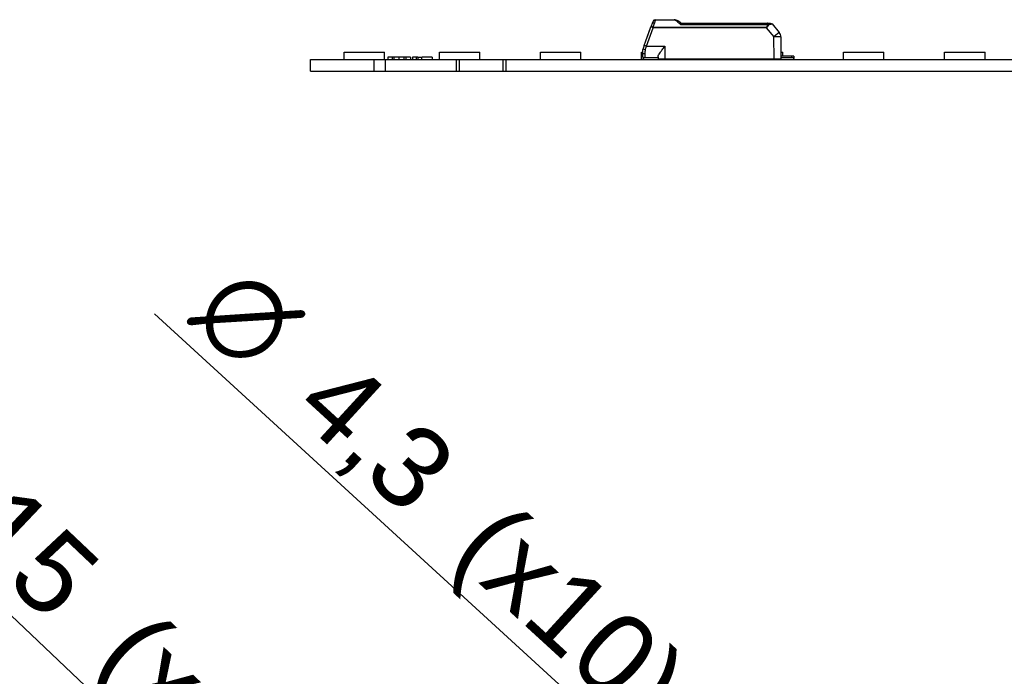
# Model space of a CAD drawing. Header units: millimetres. Extents: x 25 to 1167, y 11 to 816.
# Tile 4 of 13: x 242 to 284, y 439 to 468. Entities that reach past the tile are written whole.
import ezdxf
from ezdxf.enums import TextEntityAlignment as Align

# ---------------------------------------------------------------- set-up
doc = ezdxf.new("R2010")
doc.units = ezdxf.units.MM
doc.layers.add('Default', color=7, linetype='Continuous')
doc.layers.add('LINLED_1400X24MM', color=7, linetype='Continuous')
doc.styles.add('SEACAD_Arial', font='arial.ttf')
doc.styles.add('SEACAD_Solid_Edge_ANSI1_Symbols', font='semeca1.ttf')
doc.dimstyles.new('ISO', dxfattribs={"dimtxt": 3.5, "dimasz": 3.5, "dimexe": 1.75, "dimexo": 0, "dimgap": 0.875, "dimtad": 1, "dimlfac": 2, "dimtxsty": 'SEACAD_Arial', "dimblk1": '_SE_FILLED', "dimblk2": '_SE_FILLED', "dimsah": 1, "dimcen": 1.75, "dimadec": 0, "dimazin": 0, "dimtfac": 0.5, "dimtdec": 3, "dimtmove": 0, "dimatfit": 3, "dimfxl": 1, "dimarcsym": 0})

# ---------------------------------------------------------------- blocks, each defined once
blk = doc.blocks.new('SE2')
at = {"layer": 'LINLED_1400X24MM', "color": 7, "linetype": 'Continuous'}
for p, q in [((269.25, 467.769), (270.07, 467.769)), ((269.25, 467.769), (269.25, 467.746)), ((270.07, 467.746), (270.07, 467.768)), ((268.776, 466.656), (269.066, 467.455)), ((268.87, 466.623), (269.16, 467.422)), ((268.871, 466.918), (269.035, 467.369)), ((269.156, 467.703), (269.12, 467.602)), ((269.16, 467.444), (269.16, 467.422)), ((269.16, 467.444), (274.055, 467.444)), ((274.055, 467.422), (269.16, 467.422)), ((269.25, 467.746), (269.214, 467.623)), ((270.07, 467.746), (269.25, 467.746)), ((270.352, 467.563), (274.118, 467.563)), ((270.381, 467.619), (274.118, 467.619)), ((274.055, 467.422), (274.055, 467.444)), ((274.055, 467.422), (274.391, 467.022)), ((274.118, 467.619), (274.232, 467.619)), ((274.118, 467.619), (274.118, 467.563)), ((274.309, 467.583), (274.62, 467.212)), ((274.397, 466.069), (274.391, 467.022)), ((274.69, 467.022), (274.698, 466.069)), ((268.776, 466.656), (268.729, 466.527)), ((268.87, 466.623), (269.673, 466.623)), ((269.673, 466.622), (269.673, 466.069)), ((255.783, 466.369), (257.533, 466.369)), ((255.783, 466.044), (255.783, 466.369)), ((257.533, 466.044), (257.533, 466.369)), ((257.676, 466.144), (257.676, 466.044)), ((257.86, 466.144), (257.678, 466.144)), ((257.678, 466.144), (257.678, 466.044)), ((257.927, 466.144), (257.86, 466.144)), ((257.86, 466.144), (257.86, 466.044)), ((257.93, 466.144), (257.93, 466.044)), ((258.148, 466.144), (257.935, 466.144)), ((258.358, 466.144), (258.148, 466.144)), ((258.148, 466.144), (258.148, 466.044)), ((258.447, 466.144), (258.358, 466.144)), ((258.358, 466.144), (258.358, 466.044)), ((258.447, 466.144), (258.447, 466.044)), ((258.656, 466.144), (258.447, 466.144)), ((258.656, 466.144), (258.656, 466.044)), ((258.889, 466.144), (258.741, 466.144)), ((258.741, 466.144), (258.741, 466.044)), ((258.967, 466.144), (258.9, 466.144)), ((258.9, 466.144), (258.9, 466.044)), ((258.965, 466.144), (258.965, 466.044)), ((258.967, 466.144), (259.15, 466.144)), ((259.15, 466.044), (259.15, 466.144)), ((259.595, 466.144), (259.16, 466.144)), ((259.595, 466.144), (259.595, 466.044)), ((259.908, 466.369), (261.658, 466.369)), ((259.908, 466.044), (259.908, 466.369)), ((261.658, 466.044), (261.658, 466.369)), ((264.283, 466.369), (266.033, 466.369)), ((264.283, 466.044), (264.283, 466.369)), ((266.033, 466.044), (266.033, 466.369)), ((268.658, 466.369), (268.697, 466.369)), ((268.658, 466.044), (268.658, 466.369)), ((268.698, 466.356), (268.698, 466.219)), ((268.723, 466.094), (268.723, 466.152)), ((268.723, 466.094), (268.723, 466.044)), ((268.798, 466.29), (268.798, 466.119)), ((269.373, 466.119), (268.798, 466.119)), ((269.373, 466.162), (269.373, 466.069)), ((269.373, 466.069), (269.673, 466.069)), ((269.573, 466.044), (269.573, 466.069)), ((269.673, 466.069), (274.397, 466.069)), ((269.898, 466.044), (269.873, 466.069)), ((269.938, 466.069), (269.938, 466.044)), ((270.35, 466.069), (270.352, 466.062)), ((270.408, 466.044), (270.408, 466.069)), ((273.033, 466.044), (273.033, 466.069)), ((274.223, 466.069), (274.223, 466.044)), ((274.397, 466.069), (274.698, 466.069)), ((274.696, 466.369), (274.783, 466.369)), ((275.173, 466.194), (274.697, 466.194)), ((275.173, 466.119), (274.698, 466.119)), ((274.783, 466.194), (274.783, 466.369)), ((275.173, 466.119), (275.173, 466.194)), ((275.248, 466.194), (275.173, 466.194)), ((275.248, 466.194), (275.248, 466.094)), ((275.248, 466.044), (275.248, 466.094)), ((277.408, 466.369), (279.158, 466.369)), ((277.408, 466.044), (277.408, 466.369)), ((279.158, 466.044), (279.158, 466.369)), ((281.783, 466.369), (283.533, 466.369)), ((281.783, 466.044), (281.783, 466.369)), ((283.533, 466.044), (283.533, 466.369)), ((254.323, 465.544), (254.323, 466.044)), ((254.323, 466.044), (257.073, 466.044)), ((257.073, 465.544), (257.073, 466.044)), ((257.073, 466.044), (257.573, 466.044)), ((257.573, 465.544), (257.573, 466.044)), ((257.573, 466.044), (260.648, 466.044)), ((260.648, 465.544), (260.648, 466.044)), ((260.648, 466.044), (260.773, 466.044)), ((260.773, 465.544), (260.773, 466.044)), ((260.773, 466.044), (262.673, 466.044)), ((262.673, 465.544), (262.673, 466.044)), ((262.673, 466.044), (262.798, 466.044)), ((262.798, 465.544), (262.798, 466.044)), ((262.798, 466.044), (323.148, 466.044)), ((254.323, 465.544), (257.073, 465.544)), ((257.073, 465.544), (257.573, 465.544)), ((257.573, 465.544), (260.648, 465.544)), ((260.648, 465.544), (260.773, 465.544)), ((260.773, 465.544), (262.673, 465.544)), ((262.673, 465.544), (262.798, 465.544)), ((262.798, 465.544), (323.148, 465.544))]:
    blk.add_line(p, q, dxfattribs=at)
for centre, radius, start, end in [((269.25, 467.669), 0.1, 90, 159.9282), ((270.071, 467.469), 0.299, 55.4702, 90.0715), ((277.019, 464.643), 8.435, 159.4707, 160.5292), ((266.14, 468.44), 3.181, 341.7377, 345.1026), ((270.069, 467.572), 0.175, 48.7906, 89.4032), ((276.937, 475.646), 10.425, 229.6277, 230.8312), ((256.598, 447.722), 24.204, 55.2857, 55.6919), ((274.102, 467.348), 0.216, 73.9386, 85.529), ((273.662, 470.632), 3.117, 279.2146, 281.9742), ((274.39, 467.019), 0.3, 0.5, 40), ((269.198, 466.356), 0.5, 160.0072, 179.9937), ((267.792, 463.732), 3.086, 69.5507, 71.4033), ((257.653, 469.806), 11.66, 343.3323, 344.1587), ((268.798, 466.219), 0.1, 180, 269.9999), ((268.798, 465.994), 0.125, 90, 126.8699), ((269.42, 466.29), 0.622, 163.9846, 179.9525), ((270.248, 466.344), 0.3, 270, 290.2964), ((270.248, 466.344), 0.3, 290.2965, 293.5565), ((274.223, 466.344), 0.3, 246.4435, 270), ((275.173, 465.994), 0.125, 53.1301, 90)]:
    blk.add_arc(centre, radius, start, end, dxfattribs=at)
for centre, major_axis, ratio, start_param, end_param in [((269.16, 467.421), (0.094, -0.0342), 0.0082, 1.573739, 3.141593), ((274.39, 467.019), (-0.23, -0.193), 0.006685, 3.141593, 4.704499), ((274.39, 467.019), (0.3, 0.003), 0.008726, 0, 1.567882)]:
    blk.add_ellipse(centre, major_axis=major_axis, ratio=ratio, start_param=start_param, end_param=end_param, dxfattribs=at)
for points, knots in [([(269.16, 467.444), (269.136, 467.45), (269.113, 467.456), (269.079, 467.46), (269.068, 467.459), (269.066, 467.455)], [0, 0, 0, 0, 0.5, 0.5, 1, 1, 1, 1]), ([(269.214, 467.623), (269.192, 467.627), (269.171, 467.627), (269.138, 467.62), (269.125, 467.612), (269.12, 467.602)], [0, 0, 0, 0, 0.5, 0.5, 1, 1, 1, 1]), ([(269.156, 467.703), (269.162, 467.718), (269.175, 467.731), (269.208, 467.747), (269.229, 467.749), (269.25, 467.746)], [0, 0, 0, 0, 0.5, 0.5, 1, 1, 1, 1]), ([(274.055, 467.444), (274.06, 467.445), (274.071, 467.449), (274.085, 467.459), (274.096, 467.473), (274.105, 467.491), (274.112, 467.512), (274.117, 467.537), (274.118, 467.554), (274.118, 467.563)], [0, 0, 0, 0, 0.110474, 0.221192, 0.340028, 0.473427, 0.625996, 0.800833, 1, 1, 1, 1]), ([(274.161, 467.555), (274.152, 467.525), (274.14, 467.483), (274.095, 467.438), (274.068, 467.427), (274.055, 467.422)], [0, 0, 0, 0, 0.545028, 0.76451, 1, 1, 1, 1]), ([(274.161, 467.555), (274.158, 467.574), (274.152, 467.59), (274.137, 467.612), (274.128, 467.619), (274.118, 467.619)], [0, 0, 0, 0, 0.5, 0.5, 1, 1, 1, 1]), ([(268.729, 466.527), (268.726, 466.519), (268.735, 466.507), (268.77, 466.483), (268.796, 466.47), (268.823, 466.461)], [0, 0, 0, 0, 0.5, 0.5, 1, 1, 1, 1]), ([(269.373, 466.162), (269.376, 466.177), (269.382, 466.208), (269.421, 466.279), (269.479, 466.367), (269.565, 466.481), (269.632, 466.569), (269.672, 466.621), (269.673, 466.622)], [0, 0, 0, 0, 0.144068, 0.30909, 0.500413, 0.703729, 0.992783, 1, 1, 1, 1]), ([(268.798, 466.29), (268.772, 466.29), (268.746, 466.297), (268.709, 466.322), (268.698, 466.339), (268.698, 466.356)], [0, 0, 0, 0, 0.5, 0.5, 1, 1, 1, 1])]:
    blk.add_open_spline(points, degree=3, knots=knots, dxfattribs=at)
for points in [[(270.24, 467.716), (270.227, 467.723), (270.206, 467.718), (270.184, 467.703)], [(270.381, 467.618), (270.371, 467.619), (270.362, 467.596), (270.352, 467.563)], [(274.232, 467.619), (274.261, 467.619), (274.29, 467.605), (274.309, 467.583)]]:
    blk.add_open_spline(points, degree=3, dxfattribs=at)
blk = doc.blocks.new('DMBLK93')
at = {"layer": 'Default', "linetype": 'Continuous'}
for points in [[(289.206, 416.109), (292.181, 414.175), (289.993, 416.969)], [(295.953, 409.929), (296.741, 410.789), (293.766, 412.723)]]:
    blk.add_hatch(color=7, dxfattribs=at).paths.add_polyline_path(points)
at = {"layer": 'Default', "color": 7, "linetype": 'Continuous'}
for p, q in [((292.181, 414.175), (247.571, 455.029)), ((298.929, 407.995), (292.181, 414.175))]:
    blk.add_line(p, q, dxfattribs=at)
for s, style, p in [('O', 'SEACAD_Solid_Edge_ANSI1_Symbols', (251.429, 457.428)), ('4,3', 'SEACAD_Arial', (255.852, 453.377)), ('(x10)', 'SEACAD_Arial', (262.709, 447.098))]:
    blk.add_text(s, height=3.5, rotation=317.5166, dxfattribs=dict(at, style=style)).set_placement(p, align=Align.TOP_LEFT)
blk = doc.blocks.new('_SE_FILLED')
at = {"color": 0}
blk.add_line((0, 0), (-1, 0), dxfattribs=at)
blk.add_solid([(0, 0), (-1, -0.1665), (-1, 0.1665), (0, 0)], dxfattribs=at)
blk = doc.blocks.new('DMBLK103')
at = {"layer": 'Default', "linetype": 'Continuous'}
blk.add_hatch(color=7, dxfattribs=at).paths.add_polyline_path([(260.365, 424.741), (259.562, 423.895), (262.503, 421.909)])
at = {"layer": 'Default', "color": 7, "linetype": 'Continuous'}
blk.add_line((230.572, 452.194), (262.503, 421.909), dxfattribs=at)
at = {"layer": 'Default', "color": 7, "linetype": 'Continuous', "style": 'SEACAD_Arial'}
for s, p in [('R', (234.472, 454.526)), ('2,15', (238.535, 450.672)), ('(x15)', (247.268, 442.389))]:
    blk.add_text(s, height=3.5, rotation=316.5159, dxfattribs=at).set_placement(p, align=Align.TOP_LEFT)

msp = doc.modelspace()

# ---------------------------------------------------------------- block references
at = {"layer": 'Default'}
msp.add_blockref('SE2', (0, 0), dxfattribs=at)

# ---------------------------------------------------------------- dimensions: what is measured, and where the dimension line sits
at = {"layer": 'Default', "color": 7, "linetype": 'Continuous'}
dim = msp.add_diameter_dim_2p(p1=(293.7662, 412.7231), p2=(292.1806, 414.1752), text='\\A1;<> (x10)', dimstyle='ISO', override={"dimtmove": 1, "dimtolj": 1}, dxfattribs=at)
dim.commit()
dim.dimension.update_dxf_attribs({"geometry": 'DMBLK93', "text_midpoint": (268.794, 435.5927), "dimtype": 163})
dim = msp.add_radius_dim(center=(261.7234, 422.6491), mpoint=(262.5034, 421.9094), text='\\A1;<> (x15)', dimstyle='ISO', override={"dimtolj": 1}, dxfattribs=at)
dim.commit()
dim.dimension.update_dxf_attribs({"geometry": 'DMBLK103', "text_midpoint": (253.1513, 430.7792), "dimtype": 164})

doc.saveas('drawing.dxf')
